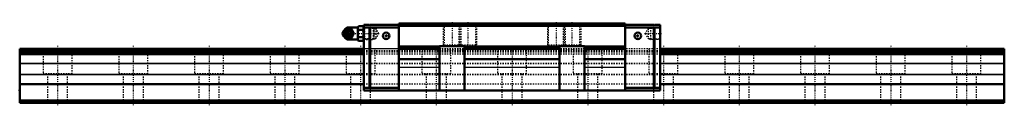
# Model space of a CAD drawing. Header units: millimetres. Extents: x -30 to 750, y -2 to 64.
import ezdxf

# ---------------------------------------------------------------- set-up
doc = ezdxf.new("R2010")
doc.units = ezdxf.units.MM
doc.linetypes.add('Center', pattern=[1.5, 0.45, -0.5, 0.05, -0.5])
doc.linetypes.add('Dashed', pattern=[2, 1, -1])
for name, color, linetype, lineweight in [('2d ConnectionPoints', 7, 'Continuous', 50), ('AM_0', 7, 'Continuous', 50), ('AM_4', 3, 'Continuous', 25), ('AM_5', 3, 'Continuous', 25), ('AM_7', 7, 'Center', 25), ('AM_9', 6, 'Dashed', 25)]:
    doc.layers.add(name, color=color, linetype=linetype, lineweight=lineweight)

# ---------------------------------------------------------------- blocks, each defined once
blk = doc.blocks.new('1_B_PT1_8_SRN_grease_nipple_joint_0_in_SRN55LC1SS780LG300BPT1827250001_0')
at = {"layer": 'AM_0'}
for p, q in [((226.6, 56.96), (226.24, 56.44)), ((228.36, 58.19), (228.59, 58.5)), ((228.59, 58.5), (232.73, 58.5)), ((237.8, 59.8), (230.3, 59.8)), ((234.21, 55), (234.61, 55)), ((238.32, 60.77), (237.8, 59.88)), ((237.8, 59.88), (237.8, 50.12)), ((238.32, 60.77), (241.98, 60.77)), ((238.32, 57.89), (241.98, 57.89)), ((242.5, 59.88), (241.98, 60.77)), ((226.24, 53.56), (226.6, 53.04)), ((228.59, 51.5), (228.37, 51.8)), ((228.59, 51.5), (232.73, 51.5)), ((230.3, 50.2), (237.8, 50.2)), ((237.8, 50.12), (238.32, 49.23)), ((238.32, 52.11), (241.98, 52.11)), ((238.32, 49.23), (241.98, 49.23)), ((241.98, 49.23), (242.5, 50.12))]:
    blk.add_line(p, q, dxfattribs=at)
for points in [[(232.33, 58.5), (232.52, 57.95), (232.74, 57.37), (232.92, 56.96), (233.15, 56.54), (233.46, 56.04), (233.8, 55.55), (234.21, 55)], [(234.21, 55), (233.8, 54.45), (233.4, 53.87), (233.15, 53.46), (232.92, 53.04), (232.7, 52.54), (232.52, 52.05), (232.33, 51.5)], [(234.61, 55), (234.35, 55.73), (234.18, 56.13), (233.99, 56.53), (233.68, 57.09), (233.33, 57.66), (233.03, 58.09), (232.73, 58.5)], [(232.73, 51.5), (233.25, 52.23), (233.51, 52.63), (233.75, 53.03), (234.05, 53.59), (234.3, 54.16), (234.46, 54.59), (234.61, 55)], [(238.32, 60.77), (238.12, 60.4), (237.98, 60.02), (237.89, 59.62), (237.87, 59.23), (237.91, 58.89), (238, 58.56), (238.32, 57.89)], [(238.32, 57.89), (238.13, 57.17), (237.99, 56.45), (237.9, 55.7), (237.87, 54.95), (237.9, 54.24), (237.99, 53.53), (238.13, 52.82), (238.32, 52.11)], [(241.98, 57.89), (242.18, 58.26), (242.32, 58.64), (242.41, 59.04), (242.43, 59.43), (242.39, 59.77), (242.3, 60.1), (241.98, 60.77)], [(241.98, 52.11), (242.17, 52.83), (242.31, 53.55), (242.4, 54.3), (242.43, 55.05), (242.4, 55.76), (242.31, 56.47), (242.17, 57.18), (241.98, 57.89)], [(238.32, 52.11), (238.12, 51.74), (237.98, 51.36), (237.89, 50.96), (237.87, 50.57), (237.91, 50.23), (238, 49.9), (238.32, 49.23)], [(241.98, 49.23), (242.18, 49.6), (242.32, 49.98), (242.41, 50.38), (242.43, 50.77), (242.39, 51.11), (242.3, 51.44), (241.98, 52.11)]]:
    blk.add_lwpolyline(points, dxfattribs=at)
for centre, radius, start, end in [((230.3, 56.8), 3, 90, 159.94362), ((229.06, 55), 3.3, 270, 90), ((230.3, 53.2), 3, 200.05638, 270)]:
    blk.add_arc(centre, radius, start, end, dxfattribs=at)
for major_axis in [(0, 2.42), (0, -1.01)]:
    blk.add_ellipse((228.05, 55), major_axis=major_axis, ratio=0.927184, dxfattribs=at)
blk.add_ellipse((229.06, 55), major_axis=(0, 3.3), ratio=0.927184, start_param=2.207257, end_param=7.217521, dxfattribs=at)
at = {"layer": 'AM_4'}
for p, q in [((230.3, 59.8), (230.3, 58.52)), ((230.3, 51.49), (230.3, 50.2))]:
    blk.add_line(p, q, dxfattribs=at)
blk.add_ellipse((229.88, 55), major_axis=(0, 2.94), ratio=0.927184, start_param=3.533104, end_param=5.891674, dxfattribs=at)
at = {"layer": 'AM_5', "linetype": 'Dashed'}
for p, q in [((242.51, 59.86), (243.48, 59.26)), ((250.48, 59.08), (243.48, 59.26)), ((243.5, 50.14), (243.5, 59.86)), ((242.51, 50.14), (243.48, 50.74)), ((250.48, 50.92), (243.48, 50.74))]:
    blk.add_line(p, q, dxfattribs=at)
at = {"layer": 'AM_9'}
for p, q in [((226.71, 55), (227.11, 55)), ((227.3, 56.8), (227.3, 53.2)), ((230.3, 58.52), (230.3, 51.49)), ((231.07, 57.46), (231.22, 57.36)), ((232.34, 55.03), (232.34, 54.97)), ((249.92, 59.67), (242.5, 59.86)), ((250.5, 59.06), (249.92, 59.67)), ((249.92, 59.67), (249.92, 50.33)), ((250.5, 59.06), (250.5, 50.94)), ((231.25, 52.67), (231.14, 52.59)), ((242.5, 50.14), (249.92, 50.33)), ((249.92, 50.33), (250.5, 50.94))]:
    blk.add_line(p, q, dxfattribs=at)
for points in [[(226.71, 55), (226.9, 55.55), (227.12, 56.13), (227.13, 56.16)], [(227.11, 53.88), (227.08, 53.96), (226.9, 54.45), (226.71, 55)], [(228.98, 58.5), (228.72, 57.77), (228.56, 57.37), (228.36, 56.97), (228.06, 56.41), (227.71, 55.84), (227.41, 55.41), (227.11, 55)], [(227.11, 55), (227.63, 54.27), (227.89, 53.87), (228.13, 53.47), (228.43, 52.91), (228.68, 52.34), (228.84, 51.91), (228.98, 51.5)], [(227.18, 55.38), (227.2, 55.5), (227.28, 55.85), (227.39, 56.18), (227.54, 56.5), (227.73, 56.79), (227.95, 57.05), (228.19, 57.28), (228.46, 57.48), (228.75, 57.64), (229.05, 57.75), (229.37, 57.83), (229.69, 57.86), (230.02, 57.84), (230.34, 57.78), (230.66, 57.68), (230.95, 57.53), (231.07, 57.46)], [(231.14, 52.59), (231.02, 52.51), (230.73, 52.36), (230.43, 52.24), (230.11, 52.17), (229.79, 52.14), (229.46, 52.16), (229.14, 52.22), (228.83, 52.33), (228.53, 52.48), (228.25, 52.67), (228, 52.9), (227.77, 53.16), (227.58, 53.45), (227.42, 53.76), (227.29, 54.09), (227.21, 54.44), (227.18, 54.65)], [(227.32, 56.57), (227.53, 56.96), (227.84, 57.46), (228.18, 57.95), (228.36, 58.19)], [(229.8, 51.84), (229.68, 51.82), (229.36, 51.81), (229.04, 51.86), (228.74, 51.96), (228.46, 52.12), (228.22, 52.32), (228.01, 52.56), (227.83, 52.85), (227.69, 53.16), (227.52, 53.73), (227.44, 54.32), (227.41, 55.23), (227.5, 56.14), (227.6, 56.57), (227.75, 56.99), (227.97, 57.38), (228.25, 57.71), (228.55, 57.93), (228.88, 58.09), (229.17, 58.17), (229.48, 58.19), (229.8, 58.16)], [(229.8, 58.16), (229.95, 58.12), (230.08, 58.08), (230.19, 58.03), (230.3, 57.98)], [(230.3, 52.02), (230.91, 52.36), (231.44, 52.72), (231.89, 53.09), (232.26, 53.48), (232.55, 53.89), (232.74, 54.3), (232.85, 54.71), (232.87, 55.13), (232.79, 55.55), (232.63, 55.96), (232.38, 56.37), (232.04, 56.77), (231.61, 57.15), (231.11, 57.51), (230.53, 57.86), (230.3, 57.98)], [(228.37, 51.8), (228.18, 52.05), (227.78, 52.63), (227.53, 53.04), (227.32, 53.43)], [(230.3, 52.02), (230.18, 51.96), (230.06, 51.91), (229.93, 51.87), (229.8, 51.84)]]:
    blk.add_lwpolyline(points, dxfattribs=at)
for centre, start, end in [((230.3, 56.8), 159.94362, 180), ((230.3, 53.2), 180, 200.05638)]:
    blk.add_arc(centre, 3, start, end, dxfattribs=at)
for centre, major_axis, start_param, end_param in [((229.06, 55), (0, 3.3), 0.934336, 2.207257), ((231.08, 55), (0, -3.44), 3.553259, 5.871519), ((229.88, 55), (0, 2.94), 5.891674, 6.930695), ((231.08, 55), (0, 3.44), 2.729926, 6.694852), ((229.88, 55), (0, 2.94), 2.509365, 3.533104)]:
    blk.add_ellipse(centre, major_axis=major_axis, ratio=0.927184, start_param=start_param, end_param=end_param, dxfattribs=at)
blk.add_ellipse((229.62, 55), major_axis=(0, -2.94), ratio=0.927184, dxfattribs=at)
blk = doc.blocks.new('2_SRN55LCSSB_PT1_81_Slide35_65_0_in_SRN55LC1SS780LG300BPT1827250001_0')
at = {"layer": 'AM_0'}
for p, q in [((449.6, 63), (270.4, 63)), ((270.4, 63), (270.4, 10)), ((449.6, 63), (449.6, 10)), ((247.09, 61.8), (242.5, 61.8)), ((242.5, 61.8), (242.5, 10)), ((247.09, 59.8), (242.5, 59.8)), ((247.09, 61.3), (247.59, 61.8)), ((247.09, 61.8), (247.09, 61.3)), ((247.09, 60.3), (247.09, 11.5)), ((247.59, 59.8), (247.09, 60.3)), ((270.4, 61.8), (247.59, 61.8)), ((270.4, 59.8), (247.59, 59.8)), ((247.59, 59.8), (247.59, 12)), ((449.6, 61), (270.4, 61)), ((449.6, 61.8), (472.41, 61.8)), ((449.6, 59.8), (472.41, 59.8)), ((472.91, 61.3), (472.41, 61.8)), ((472.41, 59.8), (472.91, 60.3)), ((472.41, 59.8), (472.41, 12)), ((472.91, 61.8), (477.5, 61.8)), ((472.91, 61.8), (472.91, 61.3)), ((472.91, 60.3), (472.91, 11.5)), ((472.91, 59.8), (477.5, 59.8)), ((477.5, 61.8), (477.5, 10)), ((302.5, 44.8), (270.4, 44.8)), ((302.5, 44.3), (270.4, 44.3)), ((302.5, 42.9), (270.4, 42.9)), ((302.5, 12.47), (302.5, 45)), ((302.5, 45), (322.5, 45)), ((322.5, 45), (322.5, 12.47)), ((397.5, 44.8), (322.5, 44.8)), ((397.5, 44.3), (322.5, 44.3)), ((397.5, 42.9), (322.5, 42.9)), ((397.5, 12.47), (397.5, 45)), ((397.5, 45), (417.5, 45)), ((417.5, 45), (417.5, 12.47)), ((449.6, 44.8), (417.5, 44.8)), ((449.6, 44.3), (417.5, 44.3)), ((449.6, 42.9), (417.5, 42.9)), ((302.5, 34.72), (270.4, 34.72)), ((397.5, 34.72), (322.5, 34.72)), ((449.6, 34.72), (417.5, 34.72)), ((247.09, 12), (242.5, 12)), ((477.5, 10), (242.5, 10)), ((247.09, 11.5), (247.59, 12)), ((270.4, 12), (247.59, 12)), ((449.6, 12), (472.41, 12)), ((472.91, 11.5), (472.41, 12)), ((472.91, 12), (477.5, 12))]:
    blk.add_line(p, q, dxfattribs=at)
for points in [[(302.6, 10), (302.52, 11.5), (302.5, 12.47)], [(322.5, 12.47), (322.46, 10.96), (322.4, 10)], [(397.6, 10), (397.52, 11.5), (397.5, 12.47)], [(417.5, 12.47), (417.46, 10.96), (417.4, 10)]]:
    blk.add_lwpolyline(points, dxfattribs=at)
for centre in [(260.4, 53.2), (459.6, 53.2)]:
    blk.add_circle(centre, 2.6, dxfattribs=at)
at = {"layer": 'AM_4'}
for p, q in [((302.5, 28.03), (270.4, 28.03)), ((397.5, 28.03), (322.5, 28.03)), ((449.6, 28.03), (417.5, 28.03))]:
    blk.add_line(p, q, dxfattribs=at)
at = {"layer": 'AM_5', "linetype": 'Dashed'}
for p, q in [((305.5, 63), (305.5, 45)), ((318, 63), (318, 45)), ((319.5, 63), (319.5, 45)), ((332, 63), (332, 45)), ((388, 63), (388, 45)), ((400.5, 63), (400.5, 45)), ((402, 63), (402, 45)), ((414.5, 63), (414.5, 45)), ((251.28, 59.06), (250.5, 59.66)), ((250.5, 59.66), (250.5, 50.34)), ((468.82, 59.06), (469.6, 59.66)), ((477.5, 59.86), (469.6, 59.66)), ((469.6, 59.66), (469.6, 50.34)), ((251.28, 50.94), (250.5, 50.34)), ((468.82, 50.94), (469.6, 50.34)), ((477.5, 50.14), (469.6, 50.34))]:
    blk.add_line(p, q, dxfattribs=at)
at = {"layer": 'AM_7'}
for p, q in [((312.5, 63.9), (312.5, 44.1)), ((325, 63.9), (325, 44.1)), ((395, 63.9), (395, 44.1)), ((407.5, 63.9), (407.5, 44.1)), ((226.54, 55), (255.18, 55)), ((260.4, 50.47), (260.4, 55.93)), ((459.6, 50.47), (459.6, 55.93)), ((464.92, 55), (478.2, 55)), ((257.67, 53.2), (263.13, 53.2)), ((456.87, 53.2), (462.33, 53.2))]:
    blk.add_line(p, q, dxfattribs=at)
at = {"layer": 'AM_9'}
for p, q in [((305.5, 63), (306.25, 62.25)), ((318, 63), (318.75, 62.25)), ((318.75, 62.25), (319.5, 63)), ((331.25, 62.25), (332, 63)), ((388, 63), (388.75, 62.25)), ((400.5, 63), (401.25, 62.25)), ((401.25, 62.25), (402, 63)), ((413.75, 62.25), (414.5, 63)), ((243.1, 59.27), (242.5, 59.86)), ((252.24, 59.03), (243.1, 59.27)), ((243.1, 59.27), (243.1, 50.73)), ((254.57, 55), (252.24, 59.03)), ((252.24, 59.03), (252.24, 50.97)), ((252.24, 50.97), (254.57, 55)), ((449.6, 62.2), (270.4, 62.2)), ((306.25, 62.25), (306.25, 45.75)), ((306.25, 62.25), (331.25, 62.25)), ((318.75, 45.75), (318.75, 62.25)), ((331.25, 45.75), (331.25, 62.25)), ((388.75, 62.25), (388.75, 45.75)), ((388.75, 62.25), (413.75, 62.25)), ((401.25, 62.25), (401.25, 45.75)), ((413.75, 45.75), (413.75, 62.25)), ((467.86, 59.03), (465.53, 55)), ((465.53, 55), (467.86, 50.97)), ((477, 59.27), (467.86, 59.03)), ((467.86, 59.03), (467.86, 50.97)), ((477.5, 59.76), (477, 59.27)), ((477, 59.27), (477, 50.73)), ((242.5, 50.14), (243.1, 50.73)), ((243.1, 50.73), (252.24, 50.97)), ((467.86, 50.97), (477, 50.73)), ((477, 50.73), (477.5, 50.24)), ((270.4, 43), (242.5, 43)), ((477.5, 41.34), (242.5, 41.34)), ((477.5, 40.5), (242.5, 40.5)), ((477.5, 40.25), (242.5, 40.25)), ((302.5, 45), (270.4, 45)), ((449.6, 42), (270.4, 42)), ((306.25, 45.75), (305.5, 45)), ((331.25, 45.75), (306.25, 45.75)), ((318.75, 45.75), (318, 45)), ((319.5, 45), (318.75, 45.75)), ((397.5, 45), (322.5, 45)), ((332, 45), (331.25, 45.75)), ((388.75, 45.75), (388, 45)), ((413.75, 45.75), (388.75, 45.75)), ((401.25, 45.75), (400.5, 45)), ((402, 45), (401.25, 45.75)), ((414.5, 45), (413.75, 45.75)), ((449.6, 45), (417.5, 45)), ((477.5, 43), (449.6, 43)), ((477.5, 38.6), (242.5, 38.6)), ((477.5, 31.19), (242.5, 31.19)), ((477.5, 30.98), (242.5, 30.98)), ((477.5, 22.55), (242.5, 22.55)), ((477.5, 22.34), (242.5, 22.34)), ((477.5, 14.83), (242.5, 14.83))]:
    blk.add_line(p, q, dxfattribs=at)
blk = doc.blocks.new('3_SRN55LC78030_Track_0_in_SRN55LC1SS780LG300BPT1827250001_0')
at = {"layer": 'AM_0'}
for p, q in [((-30, 43), (-30, 0)), ((242.5, 43), (-30, 43)), ((242.5, 41.34), (-30, 41.34)), ((242.5, 40.5), (-30, 40.5)), ((242.5, 40.25), (-30, 40.25)), ((750, 43), (477.5, 43)), ((750, 41.34), (477.5, 41.34)), ((750, 40.5), (477.5, 40.5)), ((750, 40.25), (477.5, 40.25)), ((750, 43), (750, 0)), ((242.5, 38.6), (-30, 38.6)), ((750, 38.6), (477.5, 38.6)), ((242.5, 14.83), (-30, 14.83)), ((750, 14.83), (477.5, 14.83)), ((750, 2), (-30, 2)), ((750, 0), (-30, 0))]:
    blk.add_line(p, q, dxfattribs=at)
at = {"layer": 'AM_4'}
for p, q in [((242.5, 31.19), (-30, 31.19)), ((242.5, 30.98), (-30, 30.98)), ((750, 31.19), (477.5, 31.19)), ((750, 30.98), (477.5, 30.98)), ((242.5, 22.55), (-30, 22.55)), ((242.5, 22.34), (-30, 22.34)), ((750, 22.55), (477.5, 22.55)), ((750, 22.34), (477.5, 22.34))]:
    blk.add_line(p, q, dxfattribs=at)
at = {"layer": 'AM_7'}
for p, q in [((0, 45.15), (0, -2.15)), ((60, 45.15), (60, -2.15)), ((120, 45.15), (120, -2.15)), ((180, 45.15), (180, -2.15)), ((240, 45.15), (240, -2.15)), ((300, 45.15), (300, -2.15)), ((360, 45.15), (360, -2.15)), ((420, 45.15), (420, -2.15)), ((480, 45.15), (480, -2.15)), ((540, 45.15), (540, -2.15)), ((600, 45.15), (600, -2.15)), ((660, 45.15), (660, -2.15)), ((720, 45.15), (720, -2.15))]:
    blk.add_line(p, q, dxfattribs=at)
at = {"layer": 'AM_9'}
for p, q in [((-11.5, 43), (-11.5, 23)), ((11.5, 23), (11.5, 43)), ((48.5, 43), (48.5, 23)), ((71.5, 23), (71.5, 43)), ((108.5, 43), (108.5, 23)), ((131.5, 23), (131.5, 43)), ((168.5, 43), (168.5, 23)), ((191.5, 23), (191.5, 43)), ((228.5, 43), (228.5, 23)), ((477.5, 43), (242.5, 43)), ((477.5, 41.34), (242.5, 41.34)), ((477.5, 40.5), (242.5, 40.5)), ((477.5, 40.25), (242.5, 40.25)), ((251.5, 23), (251.5, 43)), ((288.5, 43), (288.5, 23)), ((311.5, 23), (311.5, 43)), ((348.5, 43), (348.5, 23)), ((371.5, 23), (371.5, 43)), ((408.5, 43), (408.5, 23)), ((431.5, 23), (431.5, 43)), ((468.5, 43), (468.5, 23)), ((491.5, 23), (491.5, 43)), ((528.5, 43), (528.5, 23)), ((551.5, 23), (551.5, 43)), ((588.5, 43), (588.5, 23)), ((611.5, 23), (611.5, 43)), ((648.5, 43), (648.5, 23)), ((671.5, 23), (671.5, 43)), ((708.5, 43), (708.5, 23)), ((731.5, 23), (731.5, 43)), ((477.5, 38.6), (242.5, 38.6)), ((477.5, 31.19), (242.5, 31.19)), ((477.5, 30.98), (242.5, 30.98)), ((11.5, 23), (-11.5, 23)), ((-8, 23), (-8, 0)), ((8, 0), (8, 23)), ((71.5, 23), (48.5, 23)), ((52, 23), (52, 0)), ((68, 0), (68, 23)), ((131.5, 23), (108.5, 23)), ((112, 23), (112, 0)), ((128, 0), (128, 23)), ((191.5, 23), (168.5, 23)), ((172, 23), (172, 0)), ((188, 0), (188, 23)), ((251.5, 23), (228.5, 23)), ((232, 23), (232, 0)), ((477.5, 22.55), (242.5, 22.55)), ((477.5, 22.34), (242.5, 22.34)), ((248, 0), (248, 23)), ((311.5, 23), (288.5, 23)), ((292, 23), (292, 0)), ((308, 0), (308, 23)), ((371.5, 23), (348.5, 23)), ((352, 23), (352, 0)), ((368, 0), (368, 23)), ((431.5, 23), (408.5, 23)), ((412, 23), (412, 0)), ((428, 0), (428, 23)), ((491.5, 23), (468.5, 23)), ((472, 23), (472, 0)), ((488, 0), (488, 23)), ((551.5, 23), (528.5, 23)), ((532, 23), (532, 0)), ((548, 0), (548, 23)), ((611.5, 23), (588.5, 23)), ((592, 23), (592, 0)), ((608, 0), (608, 23)), ((671.5, 23), (648.5, 23)), ((652, 23), (652, 0)), ((668, 0), (668, 23)), ((731.5, 23), (708.5, 23)), ((712, 23), (712, 0)), ((728, 0), (728, 23)), ((477.5, 14.83), (242.5, 14.83))]:
    blk.add_line(p, q, dxfattribs=at)

msp = doc.modelspace()

# ---------------------------------------------------------------- linework, layer by layer
at = {"layer": '2d ConnectionPoints'}
for p in [(242.5, 55), (477.5, 55), (260.4, 53.2), (260.4, 53.2), (459.6, 53.2), (459.6, 53.2), (-30, 10), (360, 10), (0, 0), (0, 0)]:
    msp.add_point(p, dxfattribs=at)

# ---------------------------------------------------------------- block references
for name in ['2_SRN55LCSSB_PT1_81_Slide35_65_0_in_SRN55LC1SS780LG300BPT1827250001_0', '1_B_PT1_8_SRN_grease_nipple_joint_0_in_SRN55LC1SS780LG300BPT1827250001_0', '3_SRN55LC78030_Track_0_in_SRN55LC1SS780LG300BPT1827250001_0']:
    msp.add_blockref(name, (0, 0))

doc.saveas('drawing.dxf')
